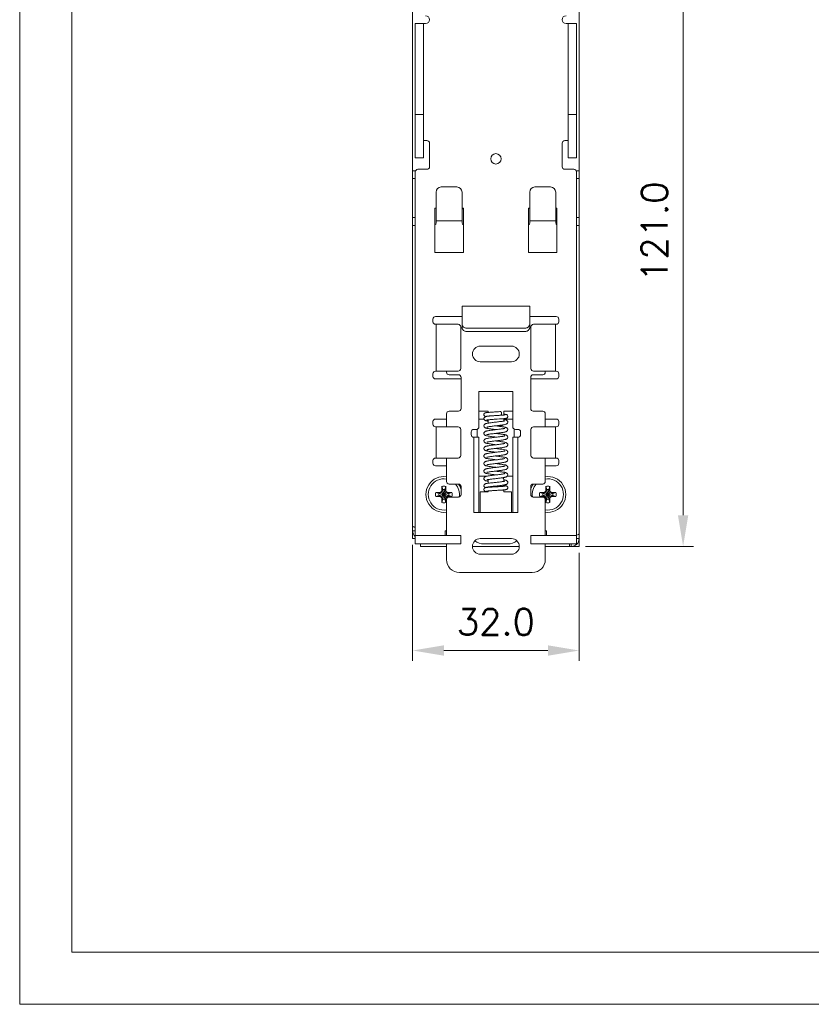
# Model space of a CAD drawing. Header units: millimetres. Extents: x 0 to 420, y 0 to 297.
# Tile 1 of 18: x 0 to 152, y 0 to 189. Entities that reach past the tile are written whole.
import ezdxf

# ---------------------------------------------------------------- set-up
doc = ezdxf.new("R2010")
doc.units = ezdxf.units.MM
doc.layers.get('0').update_dxf_attribs({"linetype": 'CONTINUOUS', "lineweight": 13})
doc.layers.get('Defpoints').update_dxf_attribs({"linetype": 'CONTINUOUS', "lineweight": 13})
doc.layers.add('Dimension', color=2, linetype='CONTINUOUS', lineweight=9)
doc.styles.get("Standard").update_dxf_attribs({"font": 'romans.shx'})
doc.dimstyles.new('yutana', dxfattribs={"dimtxt": 3.5, "dimasz": 3, "dimexe": 1, "dimexo": 0.6, "dimgap": 1.5, "dimtad": 1, "dimdec": 1, "dimzin": 0, "dimdsep": 46, "dimtxsty": 'Standard', "dimcen": 0, "dimadec": 0, "dimazin": 0, "dimtp": 0.01, "dimtm": 0.01, "dimtfac": 1, "dimtdec": 1, "dimtmove": 0, "dimatfit": 3, "dimfxl": 1, "dimtolj": 1, "dimtzin": 0, "dimlwd": 0, "dimlwe": 0, "dimarcsym": 0})

# ---------------------------------------------------------------- blocks, each defined once
blk = doc.blocks.new('*D4')
at = {"layer": 'Defpoints', "color": 0, "ltscale": 5}
for p in [(75.56, 89.5), (107.56, 88), (107.56, 68)]:
    blk.add_point(p, dxfattribs=at)
at = {"layer": 'Dimension', "color": 0, "lineweight": 0, "ltscale": 5}
for p, q in [((75.56, 88.3), (75.56, 66)), ((107.56, 86.8), (107.56, 66)), ((81.56, 68), (101.56, 68))]:
    blk.add_line(p, q, dxfattribs=at)
at = {"layer": 'Dimension', "color": 0, "ltscale": 5}
for points in [[(81.56, 69), (81.56, 67), (75.56, 68)], [(101.56, 69), (101.56, 67), (107.56, 68)]]:
    blk.add_solid(points, dxfattribs=at)
at = {"layer": 'Dimension', "color": 0, "ltscale": 5, "insert": (91.56, 73.5), "char_height": 5, "attachment_point": 5}
blk.add_mtext('\\A1;32.0', dxfattribs=at)
blk = doc.blocks.new('*D5')
at = {"layer": 'Defpoints', "color": 0, "ltscale": 5}
for p in [(107.56, 209), (127.56, 209), (107.56, 88)]:
    blk.add_point(p, dxfattribs=at)
at = {"layer": 'Dimension', "color": 0, "lineweight": 0, "ltscale": 5}
for p, q in [((108.76, 209), (129.56, 209)), ((127.56, 94), (127.56, 203)), ((108.76, 88), (129.56, 88))]:
    blk.add_line(p, q, dxfattribs=at)
at = {"layer": 'Dimension', "color": 0, "ltscale": 5}
for points in [[(126.56, 203), (128.56, 203), (127.56, 209)], [(126.56, 94), (128.56, 94), (127.56, 88)]]:
    blk.add_solid(points, dxfattribs=at)
at = {"layer": 'Dimension', "color": 0, "ltscale": 5, "insert": (122.06, 148.5), "char_height": 5, "attachment_point": 5, "rotation": 90}
blk.add_mtext('\\A1;121.0', dxfattribs=at)

msp = doc.modelspace()

# ---------------------------------------------------------------- linework, layer by layer
at = {"color": 0, "linetype": 'Continuous', "lineweight": 0}
for p, q in [((75.56, 89.5), (75.56, 207.5)), ((107.56, 89.5), (107.56, 207.5)), ((76.06, 162.7), (76.06, 188.5)), ((77.66, 188.5), (76.06, 188.5)), ((77.66, 162.7), (77.66, 188.5)), ((77.66, 188.5), (78.06, 188.5)), ((105.46, 188.5), (105.06, 188.5)), ((105.46, 162.7), (105.46, 188.5)), ((105.46, 188.5), (107.06, 188.5)), ((107.06, 188.5), (107.06, 162.7)), ((75.51, 116.7), (75.51, 180.2)), ((76.06, 171), (77.66, 171)), ((107.06, 171), (105.46, 171)), ((77.66, 166), (78.31, 166)), ((78.81, 165.5), (78.81, 161)), ((104.31, 161), (104.31, 165.5)), ((105.46, 166), (104.81, 166)), ((77.66, 162.7), (76.06, 162.7)), ((105.46, 162.7), (107.06, 162.7)), ((75.56, 160.22), (76.11, 160.22)), ((76.06, 160), (76.06, 90.1)), ((76.56, 160.5), (78.31, 160.5)), ((106.56, 160.5), (104.81, 160.5)), ((107.56, 160.22), (107, 160.22)), ((107.06, 90.1), (107.06, 160)), ((76.06, 158.72), (75.56, 158.72)), ((81.06, 157.1), (84.06, 157.1)), ((99.06, 157.1), (102.06, 157.1)), ((107.56, 158.72), (107.06, 158.72)), ((80.06, 150.22), (80.06, 156.1)), ((85.06, 150.22), (85.06, 156.1)), ((98.06, 150.22), (98.06, 156.1)), ((103.06, 150.22), (103.06, 156.1)), ((79.81, 144.5), (79.81, 153)), ((79.81, 153), (80.06, 153)), ((85.06, 153), (85.31, 153)), ((85.06, 152.9), (85.31, 152.9)), ((85.31, 153), (85.31, 144.5)), ((97.81, 144.5), (97.81, 153)), ((97.81, 153), (98.06, 153)), ((103.06, 153), (103.31, 153)), ((103.31, 153), (103.31, 144.5)), ((76.06, 151.22), (75.56, 151.22)), ((75.56, 149.72), (76.06, 149.72)), ((80.06, 150.57), (85.06, 150.57)), ((98.06, 150.57), (103.06, 150.57)), ((103.06, 150.25), (103.31, 150.25)), ((107.56, 151.22), (107.06, 151.22)), ((107.56, 149.72), (107.06, 149.72)), ((85.31, 144.5), (79.81, 144.5)), ((103.31, 144.5), (97.81, 144.5)), ((98.06, 134.2), (85.06, 134.2)), ((85.06, 130.7), (85.06, 134.2)), ((98.06, 130.7), (98.06, 134.2)), ((79.46, 131.2), (79.46, 131.7)), ((79.96, 132.2), (85.06, 132.2)), ((84.3, 130.7), (79.96, 130.7)), ((80.11, 130.7), (80.11, 121.7)), ((85.06, 130.06), (85.06, 130.7)), ((98.06, 132.2), (103.16, 132.2)), ((98.06, 130), (98.06, 130.7)), ((103.16, 130.7), (98.81, 130.7)), ((103, 121.7), (103, 130.7)), ((103.66, 131.7), (103.66, 131.2)), ((84.8, 130.2), (84.8, 122.2)), ((84.8, 130), (85.06, 130)), ((85.06, 130.04), (85.06, 130)), ((97.06, 129.94), (86.06, 129.94)), ((97.06, 129.29), (86.06, 129.29)), ((98.31, 130), (98.06, 130)), ((98.31, 122.2), (98.31, 130.2)), ((94.56, 126.5), (88.56, 126.5)), ((88.56, 123.5), (94.56, 123.5)), ((79.46, 120.7), (79.46, 121.2)), ((84.3, 121.7), (79.96, 121.7)), ((82.06, 121.5), (82.06, 121.7)), ((103.16, 121.7), (98.81, 121.7)), ((101.06, 121.7), (101.06, 121.5)), ((103.66, 121.2), (103.66, 120.7)), ((84.86, 120.2), (79.96, 120.2)), ((82.56, 121), (84.36, 121)), ((84.86, 120.5), (84.86, 114.5)), ((98.26, 114.5), (98.26, 120.5)), ((103.16, 120.2), (98.26, 120.2)), ((100.56, 121), (98.76, 121)), ((88.31, 117.77), (94.81, 117.77)), ((88.31, 117.77), (88.31, 111)), ((94.81, 117.77), (94.81, 111)), ((82.56, 114), (84.36, 114)), ((90.06, 114), (88.31, 114)), ((90.06, 114), (90.06, 113.77)), ((94.81, 114), (93.06, 114)), ((93.06, 113.26), (93.06, 114)), ((100.56, 114), (98.76, 114)), ((79.46, 111.5), (79.46, 112)), ((79.96, 112.5), (82.06, 112.5)), ((82.06, 111), (82.06, 113.5)), ((89.26, 112.5), (88.31, 112.5)), ((90.18, 111.72), (90.04, 111.7)), ((90.06, 113.06), (90.06, 113.04)), ((90.06, 112.34), (90.06, 111.7)), ((92.18, 113.2), (92.34, 113.21)), ((92.27, 112.51), (92.48, 112.52)), ((92.34, 113.21), (92.48, 113.22)), ((93.06, 112.11), (93.06, 112.56)), ((94.81, 112.5), (93.06, 112.5)), ((101.06, 113.5), (101.06, 111)), ((101.06, 112.5), (103.16, 112.5)), ((103.66, 112), (103.66, 111.5)), ((84.3, 111), (79.96, 111)), ((80.11, 111), (80.11, 105)), ((84.8, 110.5), (84.8, 105.5)), ((86.81, 109.5), (86.81, 110)), ((87.31, 110.5), (87.81, 110.5)), ((87.96, 109), (87.96, 110.52)), ((91.46, 110.48), (91.66, 110.46)), ((91.57, 111.2), (92.56, 111.2)), ((95.06, 109), (95.06, 110.57)), ((95.31, 110.5), (95.81, 110.5)), ((96.31, 110), (96.31, 109.5)), ((98.31, 105.5), (98.31, 110.5)), ((103.16, 111), (98.81, 111)), ((103, 105), (103, 111)), ((87.31, 109), (88.31, 109)), ((87.31, 94.5), (87.31, 109)), ((88.31, 109), (88.31, 94.5)), ((91.69, 108.26), (91.45, 108.29)), ((95.81, 109), (94.81, 109)), ((94.81, 109), (94.81, 94.5)), ((95.81, 109), (95.81, 94.5)), ((89.8, 107.82), (89.8, 107.82)), ((91.35, 107.6), (91.66, 107.56)), ((93.58, 106.49), (93.58, 106.49)), ((79.46, 104), (79.46, 104.5)), ((84.3, 105), (79.96, 105)), ((82.06, 100.5), (82.06, 105)), ((103.16, 105), (98.81, 105)), ((101.06, 105), (101.06, 100.5)), ((103.66, 104.5), (103.66, 104)), ((82.06, 103.5), (79.96, 103.5)), ((103.16, 103.5), (101.06, 103.5)), ((89.81, 101.5), (88.31, 101.5)), ((89.94, 100.82), (90.02, 100.84)), ((90.06, 100.8), (90.06, 100.15)), ((92.56, 101.17), (92.72, 101.19)), ((93.06, 100.51), (93.06, 100.8)), ((93.09, 100.51), (93.09, 100.51)), ((94.81, 101.5), (93.75, 101.5)), ((81.11, 98.44), (80.66, 98.19)), ((80.74, 98.37), (81.09, 98.57)), ((81.09, 98.57), (81.19, 98.82)), ((81.09, 98.57), (81.11, 98.44)), ((81.37, 98.89), (81.11, 98.44)), ((82, 97.56), (81.11, 98.44)), ((82, 98.44), (81.11, 97.56)), ((81.19, 99.56), (81.37, 98.93)), ((81.19, 98.82), (81.19, 99.56)), ((81.19, 98.82), (81.37, 98.89)), ((81.74, 97.07), (81.37, 98.93)), ((81.37, 98.93), (81.37, 98.89)), ((81.74, 98.93), (81.37, 97.07)), ((81.74, 97.11), (81.37, 98.89)), ((81.74, 98.89), (81.37, 97.11)), ((81.93, 99.56), (81.74, 98.93)), ((81.74, 98.89), (81.74, 98.93)), ((81.93, 98.82), (81.74, 98.89)), ((82, 98.44), (81.74, 98.89)), ((81.93, 99.56), (81.93, 98.82)), ((81.93, 98.82), (82.02, 98.57)), ((82.02, 98.57), (82, 98.44)), ((82.45, 98.19), (82, 98.44)), ((82.02, 98.57), (82.37, 98.37)), ((82.56, 100), (84.36, 100)), ((84.86, 99.5), (84.86, 98)), ((88.56, 98.5), (90.06, 98.5)), ((88.56, 98.5), (88.56, 94.5)), ((90.06, 99.44), (90.06, 99.37)), ((90.06, 98.67), (90.06, 98.5)), ((93.06, 99.57), (93.06, 99.8)), ((93.06, 98.5), (93.06, 98.87)), ((93.06, 98.5), (94.56, 98.5)), ((93.18, 99.82), (93.18, 99.82)), ((94.56, 98.5), (94.56, 94.5)), ((98.26, 98), (98.26, 99.5)), ((100.56, 100), (98.76, 100)), ((101.11, 98.44), (100.66, 98.19)), ((100.74, 98.37), (101.09, 98.57)), ((101.09, 98.57), (101.19, 98.82)), ((101.09, 98.57), (101.11, 98.44)), ((101.37, 98.89), (101.11, 98.44)), ((102, 97.56), (101.11, 98.44)), ((102, 98.44), (101.11, 97.56)), ((101.19, 99.56), (101.37, 98.93)), ((101.19, 98.82), (101.19, 99.56)), ((101.19, 98.82), (101.37, 98.89)), ((101.74, 97.07), (101.37, 98.93)), ((101.37, 98.93), (101.37, 98.89)), ((101.74, 98.93), (101.37, 97.07)), ((101.74, 97.11), (101.37, 98.89)), ((101.74, 98.89), (101.37, 97.11)), ((101.93, 99.56), (101.74, 98.93)), ((101.74, 98.89), (101.74, 98.93)), ((101.93, 98.82), (101.74, 98.89)), ((102, 98.44), (101.74, 98.89)), ((101.93, 99.56), (101.93, 98.82)), ((101.93, 98.82), (102.02, 98.57)), ((102.02, 98.57), (102, 98.44)), ((102.45, 98.19), (102, 98.44)), ((102.02, 98.57), (102.37, 98.37)), ((80, 98.37), (80.74, 98.37)), ((80, 98.37), (80.62, 98.19)), ((80, 97.63), (80.62, 97.82)), ((80.74, 97.63), (80, 97.63)), ((80.66, 98.19), (80.62, 98.19)), ((82.49, 97.82), (80.62, 98.19)), ((82.49, 98.19), (80.62, 97.82)), ((80.62, 97.82), (80.66, 97.82)), ((80.74, 98.37), (80.66, 98.19)), ((82.45, 97.82), (80.66, 98.19)), ((82.45, 98.19), (80.66, 97.82)), ((80.66, 97.82), (81.11, 97.56)), ((80.74, 97.63), (80.66, 97.82)), ((81.09, 97.43), (80.74, 97.63)), ((81.09, 97.43), (81.11, 97.56)), ((81.19, 97.18), (81.09, 97.43)), ((81.11, 97.56), (81.37, 97.11)), ((81.19, 97.18), (81.37, 97.11)), ((81.19, 96.44), (81.19, 97.18)), ((81.19, 96.44), (81.37, 97.07)), ((81.37, 97.11), (81.37, 97.07)), ((81.74, 97.11), (82, 97.56)), ((81.93, 97.18), (81.74, 97.11)), ((81.74, 97.07), (81.74, 97.11)), ((81.93, 96.44), (81.74, 97.07)), ((82.02, 97.43), (81.93, 97.18)), ((81.93, 97.18), (81.93, 96.44)), ((82, 97.56), (82.45, 97.82)), ((82.02, 97.43), (82, 97.56)), ((82.37, 97.63), (82.02, 97.43)), ((82.06, 90.1), (82.06, 97)), ((82.37, 98.37), (83.11, 98.37)), ((82.37, 98.37), (82.45, 98.19)), ((82.37, 97.63), (82.45, 97.82)), ((83.11, 97.63), (82.37, 97.63)), ((82.49, 98.19), (82.45, 98.19)), ((82.45, 97.82), (82.49, 97.82)), ((83.11, 98.37), (82.49, 98.19)), ((83.11, 97.63), (82.49, 97.82)), ((82.56, 97.5), (84.36, 97.5)), ((100.56, 97.5), (98.76, 97.5)), ((100, 98.37), (100.74, 98.37)), ((100, 98.37), (100.62, 98.19)), ((100, 97.63), (100.62, 97.82)), ((100.74, 97.63), (100, 97.63)), ((102.49, 98.19), (100.62, 97.82)), ((100.66, 98.19), (100.62, 98.19)), ((102.49, 97.82), (100.62, 98.19)), ((100.62, 97.82), (100.66, 97.82)), ((100.74, 98.37), (100.66, 98.19)), ((102.45, 98.19), (100.66, 97.82)), ((102.45, 97.82), (100.66, 98.19)), ((100.66, 97.82), (101.11, 97.56)), ((100.74, 97.63), (100.66, 97.82)), ((101.09, 97.43), (100.74, 97.63)), ((101.06, 97), (101.06, 90.1)), ((101.09, 97.43), (101.11, 97.56)), ((101.19, 97.18), (101.09, 97.43)), ((101.11, 97.56), (101.37, 97.11)), ((101.19, 97.18), (101.37, 97.11)), ((101.19, 96.44), (101.19, 97.18)), ((101.19, 96.44), (101.37, 97.07)), ((101.37, 97.11), (101.37, 97.07)), ((101.74, 97.11), (102, 97.56)), ((101.93, 97.18), (101.74, 97.11)), ((101.74, 97.07), (101.74, 97.11)), ((101.93, 96.44), (101.74, 97.07)), ((102.02, 97.43), (101.93, 97.18)), ((101.93, 97.18), (101.93, 96.44)), ((102, 97.56), (102.45, 97.82)), ((102.02, 97.43), (102, 97.56)), ((102.37, 97.63), (102.02, 97.43)), ((102.37, 98.37), (103.11, 98.37)), ((102.37, 98.37), (102.45, 98.19)), ((102.37, 97.63), (102.45, 97.82)), ((103.11, 97.63), (102.37, 97.63)), ((102.49, 98.19), (102.45, 98.19)), ((102.45, 97.82), (102.49, 97.82)), ((103.11, 98.37), (102.49, 98.19)), ((103.11, 97.63), (102.49, 97.82)), ((88.56, 94.5), (87.31, 94.5)), ((94.56, 94.5), (88.56, 94.5)), ((95.81, 94.5), (94.56, 94.5)), ((75.56, 91), (76.06, 91)), ((81.81, 91), (82.06, 91)), ((81.81, 90.1), (81.81, 91)), ((101.06, 91), (101.31, 91)), ((101.31, 90.1), (101.31, 91)), ((75.56, 89.5), (76.06, 89.5)), ((76.06, 90.1), (84.81, 90.1)), ((76.06, 90.1), (76.06, 88.5)), ((84.81, 90.1), (84.81, 88.5)), ((88.56, 89.5), (94.56, 89.5)), ((98.31, 90.1), (107.06, 90.1)), ((98.31, 90.1), (98.31, 88.5)), ((107.06, 90.1), (107.06, 88.5)), ((107.06, 89.5), (107.56, 89.5)), ((107.56, 89.5), (107.56, 88)), ((84.81, 88.5), (76.06, 88.5)), ((77.06, 88), (77.06, 88.5)), ((82.06, 88), (77.06, 88)), ((82.06, 85.5), (82.06, 88.5)), ((96.04, 88), (87.07, 88)), ((89.26, 88.5), (93.85, 88.5)), ((107.06, 88.5), (98.31, 88.5)), ((101.06, 88.5), (101.06, 85.5)), ((106.06, 88), (101.06, 88)), ((105.74, 88.5), (105.74, 88)), ((106.06, 88.5), (106.06, 88)), ((106.06, 88), (107.56, 88)), ((107.12, 88.44), (107.06, 88.5)), ((94.56, 86.5), (88.56, 86.5)), ((98.56, 83), (84.56, 83))]:
    msp.add_line(p, q, dxfattribs=at)
at = {"ltscale": 5}
for points in [[(0, 0), (420, 0), (420, 297), (0, 297)], [(10, 10), (410, 10), (410, 287), (10, 287)]]:
    msp.add_lwpolyline(points, close=True, dxfattribs=at)
at = {"color": 0, "linetype": 'Continuous', "lineweight": 0}
for points in [[(92.47, 113.92), (92.29, 113.91), (92.08, 113.89), (91.88, 113.88), (91.68, 113.87), (91.49, 113.86), (91.31, 113.85), (91.13, 113.84), (90.96, 113.83), (90.8, 113.82), (90.65, 113.81), (90.51, 113.8), (90.37, 113.79), (90.25, 113.78), (90.14, 113.77), (90.04, 113.76), (89.94, 113.76), (89.86, 113.75), (89.79, 113.74), (89.72, 113.73), (89.67, 113.72), (89.61, 113.71), (89.57, 113.7), (89.52, 113.69), (89.47, 113.67), (89.4, 113.63), (89.34, 113.57), (89.29, 113.5), (89.26, 113.41), (89.26, 113.34)], [(89.26, 113.34), (89.26, 113.26), (89.3, 113.17), (89.35, 113.1), (89.41, 113.04), (89.47, 113.01), (89.53, 112.99), (89.58, 112.97), (89.61, 112.97)], [(89.75, 113), (89.67, 112.98), (89.6, 112.96), (89.54, 112.94), (89.48, 112.92), (89.41, 112.88), (89.35, 112.82), (89.29, 112.74), (89.26, 112.65), (89.26, 112.58)], [(89.26, 112.58), (89.26, 112.51), (89.29, 112.42), (89.35, 112.34), (89.41, 112.28), (89.47, 112.24), (89.53, 112.21), (89.59, 112.19), (89.65, 112.17), (89.71, 112.16), (89.79, 112.14), (89.87, 112.13), (89.97, 112.11), (90.06, 112.1)], [(90.04, 111.7), (89.92, 111.68), (89.82, 111.65), (89.73, 111.63), (89.64, 111.61), (89.57, 111.58), (89.5, 111.55)], [(89.74, 113.03), (89.74, 113.02), (89.74, 113.03), (89.76, 113.03), (89.78, 113.03), (89.81, 113.04), (89.85, 113.04), (89.9, 113.05), (89.96, 113.06), (90.02, 113.06), (90.09, 113.07), (90.17, 113.07), (90.25, 113.08), (90.34, 113.09), (90.44, 113.1), (90.54, 113.1), (90.65, 113.11), (90.76, 113.12), (90.88, 113.12), (91.01, 113.13), (91.14, 113.14), (91.28, 113.15), (91.42, 113.16), (91.71, 113.17)], [(92.47, 113.22), (92.2, 113.2), (91.92, 113.18), (91.65, 113.17), (91.4, 113.15), (91.16, 113.13), (90.93, 113.12), (90.73, 113.1), (90.54, 113.09), (90.36, 113.07), (90.21, 113.06), (90.07, 113.04), (89.95, 113.03), (89.84, 113.01), (89.75, 113)], [(89.78, 112.29), (89.78, 112.29), (89.78, 112.29), (89.8, 112.29), (89.83, 112.3), (89.88, 112.31), (89.94, 112.32), (90.02, 112.33), (90.11, 112.34), (90.21, 112.35), (90.32, 112.37), (90.44, 112.38), (90.58, 112.39), (90.73, 112.4), (90.88, 112.41), (91.05, 112.43), (91.23, 112.44), (91.42, 112.45), (91.62, 112.46), (91.83, 112.48), (92.27, 112.51)], [(89.82, 110.93), (89.82, 110.93), (89.84, 110.94), (89.88, 110.95), (89.93, 110.96), (89.99, 110.98), (90.08, 111), (90.17, 111.01), (90.28, 111.03), (90.41, 111.05), (90.55, 111.07), (90.7, 111.09), (90.87, 111.12), (91.05, 111.14), (91.24, 111.16), (91.44, 111.19), (91.65, 111.21), (91.87, 111.24), (92.08, 111.26), (92.29, 111.29), (92.49, 111.31), (92.68, 111.34), (92.85, 111.36), (93, 111.39), (93.14, 111.41), (93.26, 111.44), (93.37, 111.46), (93.46, 111.49), (93.54, 111.52), (93.61, 111.55), (93.68, 111.59), (93.75, 111.65), (93.81, 111.73), (93.85, 111.83), (93.85, 111.91)], [(93.29, 112.16), (93.29, 112.16), (93.29, 112.16), (93.27, 112.16), (93.23, 112.14), (93.17, 112.13), (93.09, 112.11), (92.99, 112.09), (92.88, 112.07), (92.75, 112.05), (92.61, 112.03), (92.44, 112.01), (92.27, 111.99), (92.08, 111.96), (91.88, 111.94), (91.67, 111.91), (91.46, 111.89), (91.25, 111.86), (91.05, 111.84), (90.85, 111.81), (90.66, 111.79), (90.49, 111.77), (90.33, 111.74), (90.18, 111.72)], [(91.71, 113.17), (91.86, 113.18), (92.02, 113.19), (92.18, 113.2)], [(93.37, 113.3), (93.37, 113.3), (93.36, 113.3), (93.34, 113.3), (93.31, 113.29), (93.28, 113.29), (93.24, 113.28), (93.19, 113.28), (93.14, 113.27), (93.07, 113.26), (93.01, 113.26), (92.93, 113.25), (92.85, 113.24), (92.76, 113.24), (92.66, 113.23), (92.56, 113.22), (92.48, 113.22)], [(92.48, 112.52), (92.59, 112.53), (92.72, 112.53), (92.84, 112.54), (92.96, 112.55), (93.06, 112.56), (93.16, 112.57), (93.25, 112.58), (93.33, 112.59), (93.39, 112.6), (93.45, 112.61), (93.5, 112.62), (93.55, 112.63), (93.6, 112.64), (93.65, 112.67), (93.71, 112.7), (93.77, 112.76), (93.82, 112.83), (93.85, 112.92), (93.85, 112.99)], [(93.85, 112.99), (93.85, 113.06), (93.82, 113.15), (93.77, 113.22), (93.7, 113.28), (93.64, 113.32), (93.59, 113.34), (93.54, 113.35), (93.49, 113.36), (93.44, 113.37), (93.39, 113.38), (93.32, 113.39), (93.25, 113.4), (93.17, 113.41), (93.08, 113.41), (93.06, 113.42)], [(93.85, 111.91), (93.85, 111.99), (93.81, 112.09), (93.75, 112.17), (93.69, 112.23), (93.62, 112.27), (93.55, 112.3), (93.47, 112.33), (93.39, 112.35), (93.29, 112.38), (93.18, 112.4), (93.06, 112.42)], [(89.5, 111.55), (89.43, 111.51), (89.36, 111.45), (89.3, 111.37), (89.26, 111.26), (89.26, 111.19)], [(89.26, 111.19), (89.26, 111.1), (89.3, 111.01), (89.36, 110.93), (89.42, 110.87), (89.49, 110.83), (89.56, 110.79), (89.64, 110.77), (89.72, 110.74), (89.81, 110.72), (89.91, 110.7), (90.02, 110.68), (90.15, 110.66), (90.28, 110.64), (90.43, 110.61), (90.59, 110.59), (90.76, 110.57), (90.93, 110.55), (91.11, 110.53), (91.29, 110.51), (91.46, 110.48)], [(92.13, 110.52), (91.89, 110.49), (91.64, 110.46), (91.4, 110.43), (91.17, 110.4), (90.96, 110.38), (90.75, 110.35), (90.56, 110.33), (90.39, 110.3), (90.23, 110.28), (90.08, 110.25), (89.95, 110.23), (89.84, 110.21), (89.74, 110.18), (89.65, 110.16), (89.57, 110.13), (89.5, 110.1), (89.43, 110.06), (89.36, 110), (89.3, 109.92), (89.26, 109.81), (89.26, 109.74)], [(89.82, 109.48), (89.82, 109.48), (89.84, 109.49), (89.88, 109.5), (89.94, 109.52), (90.02, 109.54), (90.11, 109.55), (90.22, 109.57), (90.35, 109.59), (90.5, 109.62), (90.66, 109.64), (90.83, 109.66), (91.02, 109.68), (91.23, 109.71), (91.44, 109.74), (91.67, 109.76), (91.91, 109.79), (92.13, 109.82)], [(93.85, 110.46), (93.85, 110.54), (93.81, 110.64), (93.75, 110.73), (93.67, 110.79), (93.6, 110.83), (93.52, 110.87), (93.43, 110.89), (93.33, 110.92), (93.21, 110.94), (93.08, 110.97), (92.94, 110.99), (92.78, 111.02), (92.61, 111.04), (92.44, 111.07), (92.26, 111.09), (92.07, 111.11), (91.89, 111.13), (91.7, 111.16), (91.52, 111.18), (91.45, 111.19)], [(93.29, 110.72), (93.29, 110.72), (93.28, 110.71), (93.24, 110.7), (93.2, 110.69), (93.13, 110.67), (93.05, 110.65), (92.96, 110.64), (92.85, 110.62), (92.73, 110.6), (92.59, 110.58), (92.44, 110.56), (92.28, 110.54), (92.13, 110.52)], [(92.13, 109.82), (92.3, 109.84), (92.49, 109.86), (92.66, 109.89), (92.82, 109.91), (92.96, 109.93), (93.09, 109.95), (93.21, 109.98), (93.31, 110), (93.4, 110.02), (93.48, 110.05), (93.55, 110.07), (93.62, 110.1), (93.69, 110.15), (93.75, 110.2), (93.81, 110.29), (93.85, 110.39), (93.85, 110.46)], [(89.26, 109.74), (89.26, 109.66), (89.3, 109.56), (89.36, 109.48), (89.43, 109.42), (89.5, 109.37), (89.57, 109.34), (89.64, 109.32), (89.73, 109.29), (89.82, 109.27), (89.93, 109.25), (90.05, 109.22), (90.19, 109.2), (90.34, 109.18), (90.52, 109.15), (90.72, 109.13), (90.92, 109.1), (91.14, 109.07), (91.35, 109.05), (91.56, 109.02), (91.66, 109.01)], [(93.29, 109.26), (93.29, 109.27), (93.29, 109.26), (93.26, 109.26), (93.22, 109.24), (93.17, 109.23), (93.1, 109.21), (93.02, 109.2), (92.92, 109.18), (92.82, 109.16), (92.7, 109.15), (92.58, 109.13), (92.45, 109.11), (92.3, 109.09), (92.15, 109.07), (91.98, 109.05), (91.81, 109.03), (91.62, 109.01), (91.43, 108.98), (91.22, 108.96), (91, 108.93), (90.79, 108.91), (90.59, 108.88), (90.4, 108.85), (90.23, 108.83), (90.09, 108.8), (89.96, 108.78), (89.84, 108.76), (89.74, 108.73), (89.65, 108.71), (89.57, 108.68), (89.5, 108.65), (89.43, 108.61), (89.36, 108.55), (89.3, 108.46), (89.26, 108.36), (89.26, 108.29)], [(89.26, 108.29), (89.26, 108.21), (89.3, 108.11), (89.36, 108.03), (89.42, 107.97), (89.49, 107.93), (89.56, 107.9), (89.63, 107.87), (89.72, 107.84), (89.8, 107.82)], [(89.82, 108.03), (89.82, 108.03), (89.84, 108.04), (89.88, 108.05), (89.93, 108.07), (90.01, 108.08), (90.09, 108.1), (90.19, 108.12), (90.3, 108.14), (90.42, 108.15), (90.55, 108.17), (90.69, 108.19), (90.84, 108.21), (91.01, 108.23), (91.18, 108.25), (91.36, 108.28), (91.55, 108.3), (91.75, 108.32), (91.95, 108.35), (92.15, 108.37), (92.34, 108.39), (92.52, 108.42), (92.69, 108.44), (92.84, 108.46), (92.98, 108.49), (93.11, 108.51), (93.22, 108.53), (93.32, 108.55), (93.4, 108.57), (93.48, 108.6), (93.55, 108.62), (93.62, 108.65), (93.69, 108.69), (93.75, 108.75), (93.81, 108.83), (93.85, 108.93), (93.85, 109.01)], [(93.85, 109.01), (93.85, 109.09), (93.81, 109.19), (93.75, 109.27), (93.69, 109.33), (93.62, 109.37), (93.55, 109.4), (93.48, 109.43), (93.4, 109.45), (93.31, 109.47), (93.21, 109.5), (93.09, 109.52), (92.97, 109.54), (92.82, 109.56), (92.67, 109.58), (92.5, 109.61), (92.32, 109.63), (92.12, 109.66), (91.91, 109.68), (91.7, 109.71), (91.48, 109.73), (91.45, 109.74)], [(93.85, 107.56), (93.85, 107.64), (93.81, 107.74), (93.75, 107.82), (93.69, 107.88), (93.62, 107.92), (93.55, 107.95), (93.48, 107.98), (93.4, 108), (93.31, 108.02), (93.21, 108.04), (93.1, 108.07), (92.97, 108.09), (92.83, 108.11), (92.67, 108.13), (92.5, 108.16), (92.32, 108.18), (92.12, 108.21), (91.91, 108.23), (91.69, 108.26)], [(93.29, 107.81), (93.29, 107.81), (93.29, 107.81), (93.27, 107.81), (93.23, 107.79), (93.17, 107.78), (93.1, 107.77), (93.02, 107.75), (92.93, 107.73), (92.83, 107.71), (92.71, 107.7), (92.58, 107.68), (92.44, 107.66), (92.3, 107.64), (92.14, 107.62), (91.97, 107.6), (91.79, 107.58), (91.6, 107.55), (91.41, 107.53), (91.21, 107.51), (91.02, 107.48), (90.83, 107.46), (90.66, 107.44), (90.49, 107.42), (90.34, 107.4), (90.21, 107.37), (90.08, 107.35), (89.97, 107.33), (89.87, 107.31), (89.78, 107.29), (89.7, 107.27), (89.62, 107.25), (89.56, 107.23), (89.49, 107.19), (89.42, 107.15), (89.36, 107.09), (89.3, 107.01), (89.26, 106.91), (89.26, 106.84)], [(89.26, 106.84), (89.26, 106.76), (89.3, 106.66), (89.36, 106.58), (89.43, 106.52), (89.5, 106.47), (89.57, 106.44), (89.64, 106.42), (89.72, 106.39), (89.82, 106.37), (89.92, 106.35), (90.04, 106.33), (90.16, 106.3), (90.3, 106.28), (90.45, 106.26), (90.61, 106.24), (90.78, 106.22), (90.97, 106.19), (91.17, 106.17), (91.38, 106.14), (91.6, 106.12), (91.66, 106.11)], [(93.29, 106.36), (93.29, 106.36), (93.29, 106.36), (93.27, 106.36), (93.22, 106.34), (93.16, 106.33), (93.08, 106.31), (92.98, 106.29), (92.86, 106.27), (92.73, 106.25), (92.58, 106.23), (92.42, 106.2), (92.23, 106.18), (92.03, 106.16), (91.81, 106.13), (91.59, 106.1), (91.36, 106.08), (91.14, 106.05), (90.92, 106.02), (90.71, 106), (90.53, 105.97), (90.36, 105.95), (90.2, 105.92), (90.06, 105.9), (89.94, 105.88), (89.83, 105.85), (89.73, 105.83), (89.64, 105.81), (89.57, 105.78), (89.5, 105.75), (89.43, 105.71), (89.36, 105.65), (89.3, 105.57), (89.26, 105.47), (89.26, 105.39)], [(89.8, 107.82), (89.94, 107.8), (90.11, 107.76), (90.3, 107.73), (90.5, 107.71), (90.71, 107.68), (90.92, 107.65), (91.14, 107.62), (91.35, 107.6)], [(89.82, 106.58), (89.82, 106.58), (89.84, 106.59), (89.88, 106.6), (89.94, 106.62), (90.02, 106.64), (90.12, 106.65), (90.23, 106.67), (90.36, 106.7), (90.51, 106.72), (90.67, 106.74), (90.85, 106.76), (91.05, 106.79), (91.26, 106.81), (91.48, 106.84), (91.71, 106.87), (91.93, 106.89), (92.14, 106.92), (92.34, 106.94), (92.52, 106.97), (92.69, 106.99), (92.84, 107.01), (92.98, 107.03), (93.1, 107.06), (93.21, 107.08), (93.31, 107.1), (93.4, 107.12), (93.48, 107.15), (93.55, 107.17), (93.62, 107.2), (93.69, 107.24), (93.75, 107.3), (93.81, 107.38), (93.85, 107.48), (93.85, 107.56)], [(89.82, 105.13), (89.82, 105.13), (89.82, 105.13), (89.84, 105.14), (89.89, 105.15), (89.95, 105.17), (90.03, 105.19), (90.12, 105.21), (90.24, 105.23), (90.36, 105.25), (90.51, 105.27), (90.67, 105.29), (90.85, 105.31), (91.04, 105.34), (91.25, 105.36), (91.47, 105.39), (91.7, 105.42), (91.93, 105.44), (92.15, 105.47), (92.36, 105.5), (92.56, 105.52), (92.73, 105.55), (92.89, 105.57), (93.04, 105.59), (93.16, 105.62), (93.27, 105.64), (93.37, 105.66), (93.46, 105.69), (93.54, 105.72), (93.61, 105.75), (93.68, 105.79), (93.75, 105.85), (93.81, 105.93), (93.85, 106.03), (93.85, 106.11)], [(93.58, 106.49), (93.47, 106.53), (93.33, 106.57), (93.16, 106.6), (92.97, 106.64), (92.77, 106.67), (92.55, 106.7), (92.32, 106.73), (92.09, 106.76), (91.86, 106.79), (91.64, 106.81), (91.45, 106.84)], [(93.85, 106.11), (93.85, 106.18), (93.82, 106.28), (93.76, 106.36), (93.7, 106.42), (93.64, 106.46), (93.58, 106.49)], [(89.26, 105.39), (89.26, 105.31), (89.3, 105.21), (89.36, 105.13), (89.42, 105.07), (89.49, 105.03), (89.56, 104.99), (89.64, 104.97), (89.72, 104.94), (89.82, 104.92), (89.93, 104.9), (90.05, 104.87), (90.19, 104.85), (90.35, 104.83), (90.52, 104.8), (90.72, 104.78), (90.92, 104.75), (91.13, 104.72), (91.34, 104.7), (91.53, 104.68), (91.66, 104.66)], [(90.49, 104.52), (90.37, 104.5), (90.23, 104.48), (90.1, 104.46), (89.99, 104.44), (89.88, 104.42), (89.79, 104.4), (89.7, 104.37), (89.63, 104.35), (89.56, 104.33), (89.49, 104.29), (89.42, 104.25), (89.35, 104.19), (89.3, 104.11), (89.26, 104.01), (89.26, 103.94)], [(93.29, 104.92), (93.29, 104.92), (93.27, 104.91), (93.24, 104.9), (93.19, 104.88), (93.12, 104.87), (93.04, 104.85), (92.95, 104.84), (92.85, 104.82), (92.74, 104.8), (92.62, 104.78), (92.49, 104.76), (92.35, 104.75), (92.19, 104.73), (92.03, 104.71), (91.86, 104.68), (91.68, 104.66), (91.49, 104.64), (91.29, 104.62), (91.09, 104.59), (90.88, 104.57), (90.68, 104.54), (90.49, 104.52)], [(90.52, 103.82), (90.75, 103.85), (90.99, 103.88), (91.24, 103.91), (91.48, 103.94), (91.71, 103.97), (91.93, 103.99), (92.14, 104.02), (92.34, 104.04), (92.52, 104.07), (92.68, 104.09), (92.83, 104.11), (92.97, 104.13), (93.1, 104.16), (93.21, 104.18), (93.31, 104.2), (93.4, 104.22), (93.48, 104.25), (93.55, 104.27), (93.62, 104.3), (93.69, 104.34), (93.75, 104.4), (93.81, 104.48), (93.85, 104.59), (93.85, 104.66)], [(93.85, 104.66), (93.85, 104.74), (93.81, 104.84), (93.75, 104.92), (93.69, 104.98), (93.62, 105.02), (93.55, 105.05), (93.48, 105.08), (93.4, 105.1), (93.32, 105.12), (93.22, 105.14), (93.11, 105.17), (92.98, 105.19), (92.84, 105.21), (92.69, 105.23), (92.52, 105.25), (92.35, 105.28), (92.16, 105.3), (91.96, 105.33), (91.75, 105.35), (91.55, 105.37), (91.45, 105.39)], [(89.26, 103.94), (89.26, 103.86), (89.3, 103.76), (89.36, 103.68), (89.42, 103.62), (89.49, 103.58), (89.56, 103.54), (89.64, 103.52), (89.73, 103.49), (89.82, 103.47), (89.93, 103.45), (90.06, 103.42), (90.2, 103.4), (90.35, 103.38), (90.53, 103.35), (90.71, 103.33), (90.92, 103.3), (91.13, 103.27), (91.35, 103.25), (91.58, 103.22), (91.66, 103.21)], [(93.29, 103.47), (93.29, 103.47), (93.27, 103.46), (93.23, 103.45), (93.18, 103.43), (93.11, 103.42), (93.02, 103.4), (92.92, 103.38), (92.82, 103.36), (92.7, 103.34), (92.57, 103.33), (92.43, 103.31), (92.27, 103.29), (92.11, 103.27), (91.94, 103.24), (91.76, 103.22), (91.56, 103.2), (91.36, 103.18), (91.16, 103.15), (90.97, 103.13), (90.78, 103.1), (90.6, 103.08), (90.43, 103.06), (90.27, 103.03), (90.13, 103.01), (90.01, 102.99), (89.89, 102.97), (89.8, 102.95), (89.71, 102.93), (89.63, 102.9), (89.56, 102.88), (89.49, 102.85), (89.42, 102.8), (89.36, 102.75), (89.3, 102.67), (89.27, 102.57), (89.26, 102.49)], [(89.26, 102.49), (89.26, 102.41), (89.3, 102.31), (89.36, 102.23), (89.42, 102.17), (89.49, 102.13), (89.56, 102.1), (89.63, 102.07), (89.71, 102.05), (89.8, 102.02), (89.9, 102), (90.02, 101.98), (90.15, 101.96), (90.29, 101.93), (90.45, 101.91), (90.63, 101.89), (90.81, 101.86), (91.01, 101.84), (91.18, 101.82)], [(89.82, 103.68), (89.82, 103.68), (89.84, 103.69), (89.87, 103.7), (89.92, 103.71), (89.99, 103.73), (90.08, 103.75), (90.17, 103.76), (90.28, 103.78), (90.41, 103.8), (90.52, 103.82)], [(89.82, 102.23), (89.82, 102.23), (89.82, 102.23), (89.84, 102.24), (89.88, 102.25), (89.93, 102.26), (89.99, 102.28), (90.07, 102.3), (90.16, 102.31), (90.26, 102.33), (90.36, 102.35), (90.48, 102.36), (90.61, 102.38), (90.75, 102.4), (90.89, 102.42), (91.05, 102.44), (91.21, 102.46), (91.38, 102.48), (91.56, 102.5), (91.75, 102.52), (91.95, 102.55), (92.16, 102.57), (92.36, 102.6), (92.55, 102.62), (92.73, 102.65), (92.9, 102.67), (93.04, 102.7), (93.17, 102.72), (93.28, 102.74), (93.38, 102.77), (93.47, 102.79), (93.54, 102.82), (93.61, 102.85)], [(93.85, 103.21), (93.85, 103.29), (93.81, 103.39), (93.75, 103.47), (93.68, 103.53), (93.61, 103.57), (93.54, 103.6), (93.47, 103.63), (93.38, 103.66), (93.29, 103.68), (93.18, 103.7), (93.06, 103.72), (92.92, 103.75), (92.77, 103.77), (92.6, 103.79), (92.42, 103.82), (92.22, 103.84), (92.01, 103.87), (91.78, 103.9), (91.55, 103.92), (91.45, 103.94)], [(93.85, 101.76), (93.85, 101.84), (93.81, 101.94), (93.75, 102.02), (93.68, 102.08), (93.61, 102.12), (93.54, 102.15), (93.47, 102.18), (93.39, 102.2), (93.31, 102.22), (93.21, 102.25), (93.1, 102.27), (92.98, 102.29), (92.84, 102.31), (92.7, 102.33), (92.54, 102.35), (92.37, 102.37), (92.2, 102.4), (92.01, 102.42), (91.81, 102.44), (91.45, 102.49)], [(93.61, 102.85), (93.69, 102.89), (93.75, 102.95), (93.81, 103.04), (93.85, 103.14), (93.85, 103.21)], [(93.29, 102.02), (93.29, 102.02), (93.27, 102.01), (93.23, 102), (93.18, 101.98), (93.12, 101.97), (93.04, 101.95), (92.94, 101.93), (92.84, 101.92), (92.71, 101.9), (92.58, 101.88), (92.43, 101.86), (92.28, 101.84), (92.11, 101.82), (91.92, 101.79), (91.73, 101.77), (91.52, 101.74), (91.3, 101.72), (91.08, 101.69), (90.87, 101.67), (90.68, 101.64), (90.5, 101.62), (90.33, 101.59), (90.18, 101.57), (90.05, 101.55), (89.92, 101.53), (89.82, 101.5), (89.72, 101.48), (89.64, 101.46), (89.57, 101.43), (89.5, 101.4), (89.43, 101.36), (89.36, 101.3), (89.3, 101.22), (89.26, 101.11), (89.26, 101.04)], [(89.26, 101.04), (89.26, 100.96), (89.3, 100.86), (89.36, 100.78), (89.43, 100.71), (89.5, 100.67), (89.58, 100.64), (89.66, 100.61), (89.75, 100.59), (89.86, 100.56), (89.97, 100.54), (90.06, 100.52)], [(89.82, 100.78), (89.82, 100.78), (89.82, 100.78), (89.84, 100.79), (89.89, 100.8), (89.94, 100.82)], [(90.02, 100.84), (90.11, 100.85), (90.22, 100.87)], [(93.09, 100.51), (92.96, 100.49), (92.8, 100.46), (92.61, 100.43), (92.42, 100.41), (92.21, 100.38), (92.01, 100.36), (91.8, 100.34), (91.59, 100.32), (91.39, 100.3), (91.2, 100.28), (91.01, 100.26), (90.83, 100.24), (90.67, 100.22), (90.51, 100.2), (90.36, 100.19), (90.23, 100.17), (90.1, 100.15)], [(90.22, 100.87), (90.34, 100.89), (90.48, 100.91), (90.63, 100.93), (90.8, 100.96), (90.99, 100.98), (91.19, 101.01), (91.41, 101.03), (91.63, 101.06), (91.84, 101.08), (92.04, 101.11), (92.22, 101.13), (92.4, 101.15), (92.56, 101.17)], [(91.18, 101.82), (91.37, 101.8), (91.58, 101.77), (91.66, 101.76)], [(92.72, 101.19), (92.86, 101.22), (92.99, 101.24), (93.11, 101.26), (93.22, 101.28), (93.31, 101.3), (93.4, 101.32), (93.48, 101.34), (93.55, 101.37), (93.62, 101.4), (93.68, 101.44), (93.75, 101.5), (93.81, 101.58), (93.85, 101.69), (93.85, 101.76)], [(93.85, 100.31), (93.84, 100.4), (93.81, 100.5), (93.75, 100.57), (93.68, 100.63), (93.62, 100.67), (93.54, 100.7), (93.47, 100.73), (93.39, 100.75), (93.3, 100.78), (93.19, 100.8), (93.08, 100.82), (93.05, 100.83)], [(93.29, 100.57), (93.29, 100.57), (93.28, 100.56), (93.25, 100.55), (93.21, 100.54), (93.15, 100.53), (93.09, 100.51)], [(93.18, 99.82), (93.27, 99.84), (93.36, 99.86), (93.44, 99.88), (93.51, 99.91), (93.58, 99.93), (93.64, 99.96), (93.7, 100.01), (93.76, 100.07), (93.82, 100.15), (93.85, 100.24), (93.85, 100.31)], [(90.1, 100.15), (89.99, 100.14), (89.89, 100.12), (89.8, 100.11), (89.72, 100.09), (89.65, 100.08), (89.59, 100.06), (89.53, 100.04), (89.47, 100.02), (89.41, 99.98), (89.35, 99.92), (89.3, 99.85), (89.26, 99.75), (89.26, 99.68)], [(89.26, 99.68), (89.26, 99.61), (89.3, 99.51), (89.35, 99.43), (89.41, 99.38), (89.48, 99.34), (89.53, 99.32), (89.57, 99.31)], [(90.11, 99.38), (90.02, 99.37), (89.94, 99.36), (89.86, 99.35), (89.79, 99.34), (89.73, 99.34), (89.67, 99.33), (89.62, 99.32), (89.58, 99.31), (89.53, 99.3), (89.48, 99.28), (89.42, 99.24), (89.35, 99.19), (89.3, 99.11), (89.26, 99.02), (89.26, 98.94)], [(89.26, 98.94), (89.26, 98.87), (89.3, 98.78), (89.35, 98.7), (89.41, 98.65), (89.48, 98.61), (89.53, 98.59), (89.58, 98.58), (89.62, 98.57), (89.67, 98.56), (89.73, 98.55), (89.8, 98.54), (89.87, 98.53), (89.95, 98.52)], [(89.74, 98.63), (89.74, 98.63), (89.74, 98.63), (89.76, 98.63), (89.79, 98.64), (89.82, 98.64), (89.87, 98.65), (89.92, 98.66), (89.98, 98.66), (90.05, 98.67)], [(89.78, 99.39), (89.78, 99.39), (89.78, 99.39), (89.8, 99.39), (89.83, 99.4), (89.87, 99.41), (89.92, 99.42), (89.98, 99.43), (90.05, 99.44)], [(89.95, 98.52), (90.04, 98.52), (90.06, 98.52)], [(90.05, 99.44), (90.13, 99.45), (90.22, 99.47), (90.31, 99.48), (90.42, 99.49), (90.53, 99.5), (90.65, 99.52), (90.78, 99.53), (90.91, 99.55), (91.05, 99.56), (91.2, 99.57), (91.35, 99.59), (91.5, 99.61), (91.66, 99.62), (91.83, 99.64), (91.99, 99.66), (92.15, 99.68), (92.32, 99.7), (92.48, 99.72), (92.64, 99.74), (92.79, 99.76), (92.94, 99.78)], [(90.05, 98.67), (90.12, 98.68), (90.2, 98.68), (90.29, 98.69), (90.38, 98.7), (90.48, 98.7), (90.59, 98.71), (90.7, 98.72), (90.81, 98.72), (90.93, 98.73), (91.06, 98.74), (91.19, 98.75), (91.33, 98.76), (91.47, 98.76), (91.62, 98.77), (91.76, 98.78), (91.91, 98.79), (92.06, 98.8), (92.21, 98.81), (92.35, 98.81), (92.49, 98.82), (92.63, 98.83), (92.75, 98.84), (92.87, 98.85), (92.98, 98.86)], [(91.33, 99.45), (91.16, 99.45), (91, 99.44), (90.85, 99.43), (90.71, 99.42), (90.57, 99.41), (90.44, 99.4), (90.32, 99.39), (90.22, 99.38), (90.11, 99.38)], [(93.07, 99.57), (92.98, 99.56), (92.89, 99.55), (92.79, 99.54), (92.68, 99.54), (92.56, 99.53), (92.43, 99.52), (92.29, 99.51), (92.15, 99.5), (91.99, 99.49), (91.83, 99.48), (91.66, 99.47), (91.33, 99.45)], [(92.94, 99.78), (93.07, 99.8), (93.18, 99.82)], [(92.98, 98.86), (93.08, 98.87), (93.16, 98.88), (93.25, 98.88), (93.32, 98.89), (93.38, 98.9), (93.44, 98.91), (93.49, 98.92), (93.54, 98.93), (93.58, 98.94), (93.64, 98.96), (93.7, 99), (93.76, 99.05), (93.81, 99.13), (93.85, 99.22), (93.85, 99.29)], [(93.85, 99.29), (93.85, 99.37), (93.81, 99.46), (93.76, 99.53), (93.7, 99.58), (93.64, 99.62), (93.59, 99.64), (93.54, 99.66), (93.49, 99.67), (93.44, 99.68), (93.38, 99.69), (93.32, 99.69), (93.24, 99.7), (93.16, 99.71), (93.07, 99.72), (93.06, 99.72)], [(93.37, 99.61), (93.37, 99.61), (93.37, 99.61), (93.35, 99.6), (93.33, 99.6), (93.3, 99.59), (93.25, 99.59), (93.2, 99.58), (93.14, 99.57), (93.07, 99.57)]]:
    msp.add_lwpolyline(points, dxfattribs=at)
msp.add_circle((91.56, 162.5), 1, dxfattribs=at)
for centre, radius, start, end in [((78.06, 189.25), 0.75, 270, 90), ((105.06, 189.25), 0.75, 90, 270), ((78.31, 165.5), 0.5, 0, 90), ((104.81, 165.5), 0.5, 90, 180), ((78.31, 161), 0.5, 270, 0), ((104.81, 161), 0.5, 180, 270), ((76.56, 160), 0.5, 90, 180), ((106.56, 160), 0.5, 0, 90), ((81.06, 156.1), 1, 90, 180), ((84.06, 156.1), 1, 0, 90), ((99.06, 156.1), 1, 90, 180), ((102.06, 156.1), 1, 0, 90), ((79.56, 150.22), 0.5, 300.5989, 0), ((85.56, 150.22), 0.5, 180, 239.4011), ((97.56, 150.22), 0.5, 300.5989, 0), ((103.56, 150.22), 0.5, 180, 239.4011), ((79.96, 131.7), 0.5, 90, 180), ((79.96, 131.2), 0.5, 180, 270), ((84.3, 130.2), 0.5, 0, 90), ((98.81, 130.2), 0.5, 90, 180), ((103.16, 131.7), 0.5, 0, 90), ((103.16, 131.2), 0.5, 270, 0), ((88.56, 125), 1.5, 90, 270), ((94.56, 125), 1.5, 270, 90), ((79.96, 121.2), 0.5, 90, 180), ((82.56, 121.5), 0.5, 180, 270), ((84.3, 122.2), 0.5, 270, 0), ((98.81, 122.2), 0.5, 180, 270), ((100.56, 121.5), 0.5, 270, 0), ((103.16, 121.2), 0.5, 0, 90), ((79.96, 120.7), 0.5, 180, 270), ((84.36, 120.5), 0.5, 0, 90), ((98.76, 120.5), 0.5, 90, 180), ((103.16, 120.7), 0.5, 270, 0), ((82.56, 113.5), 0.5, 90, 180), ((84.36, 114.5), 0.5, 270, 0), ((98.76, 114.5), 0.5, 180, 270), ((100.56, 113.5), 0.5, 0, 90), ((79.96, 112), 0.5, 90, 180), ((103.16, 112), 0.5, 0, 90), ((79.96, 111.5), 0.5, 180, 270), ((84.3, 110.5), 0.5, 0, 90), ((87.31, 110), 0.5, 90, 180), ((87.81, 111), 0.5, 270, 0), ((92.56, 111.7), 0.5, 270, 319.2368), ((95.31, 111), 0.5, 180, 270), ((95.81, 110), 0.5, 0, 90), ((98.81, 110.5), 0.5, 90, 180), ((103.16, 111.5), 0.5, 270, 0), ((87.31, 109.5), 0.5, 180, 270), ((95.81, 109.5), 0.5, 270, 0), ((79.96, 104.5), 0.5, 90, 180), ((84.3, 105.5), 0.5, 270, 0), ((98.81, 105.5), 0.5, 180, 270), ((103.16, 104.5), 0.5, 0, 90), ((79.96, 104), 0.5, 180, 270), ((103.16, 104), 0.5, 270, 0), ((81.56, 98), 3.45, 81.6489, 278.36), ((81.56, 98), 3, 80.39, 279.61), ((82.56, 100.5), 0.5, 180, 270), ((90.56, 100.8), 0.5, 174.6479, 180), ((92.56, 100.8), 0.5, 0, 56.871), ((100.56, 100.5), 0.5, 270, 0), ((101.56, 98), 3.45, 261.6489, 98.36), ((101.56, 98), 3, 260.39, 99.61), ((81.56, 98), 1.6, 76.6293, 103.3707), ((81.56, 98), 0.95, 78.7706, 101.2294), ((81.56, 98), 3, 350.8741, 41.8713), ((81.56, 98), 3.45, 16.0253, 35.5349), ((84.36, 99.5), 0.5, 0, 90), ((101.56, 98), 3.45, 144.466, 163.9686), ((98.76, 99.5), 0.5, 90, 180), ((101.56, 98), 3, 138.1287, 189.1259), ((101.56, 98), 1.6, 76.6293, 103.3707), ((101.56, 98), 0.95, 78.7706, 101.2294), ((81.56, 98), 1.6, 166.6293, 193.3707), ((81.56, 98), 0.95, 168.7706, 191.2294), ((81.56, 98), 0.95, 258.7706, 281.2294), ((82.56, 97), 0.5, 90, 180), ((81.56, 98), 0.95, 348.7706, 11.2294), ((81.56, 98), 1.6, 346.6293, 13.3707), ((84.36, 98), 0.5, 270, 0), ((98.76, 98), 0.5, 180, 270), ((101.56, 98), 1.6, 166.6293, 193.3707), ((100.56, 97), 0.5, 0, 90), ((101.56, 98), 0.95, 168.7706, 191.2294), ((101.56, 98), 0.95, 258.7706, 281.2294), ((101.56, 98), 0.95, 348.7706, 11.2294), ((101.56, 98), 1.6, 346.6293, 13.3707), ((81.56, 98), 1.6, 256.6293, 283.3707), ((101.56, 98), 1.6, 256.6293, 283.3707), ((77.06, 91), 1.5, 180, 227.9289), ((88.56, 88), 1.5, 90, 270), ((89.26, 91.5), 3, 234.2725, 270), ((93.85, 91.5), 3, 270, 305.7275), ((94.56, 88), 1.5, 270, 90), ((106.06, 89.5), 1.5, 270, 0), ((84.56, 85.5), 2.5, 180, 270), ((98.56, 85.5), 2.5, 270, 0)]:
    msp.add_arc(centre, radius, start, end, dxfattribs=at)
for points, knots in [([(85.06, 130.7), (85.06, 130.64), (85.08, 130.5), (85.18, 130.31), (85.35, 130.15), (85.56, 130.03), (85.8, 129.95), (85.97, 129.94), (86.06, 129.94)], [0, 0, 0, 0, 0.201174, 0.411208, 0.635766, 0.876002, 1.129033, 1.389165, 1.389165, 1.389165, 1.389165]), ([(97.06, 129.94), (97.14, 129.94), (97.31, 129.95), (97.55, 130.03), (97.76, 130.15), (97.93, 130.31), (98.03, 130.5), (98.06, 130.64), (98.06, 130.7)], [0, 0, 0, 0, 0.260132, 0.513163, 0.7534, 0.977957, 1.187992, 1.389165, 1.389165, 1.389165, 1.389165]), ([(86.06, 129.29), (85.97, 129.29), (85.8, 129.31), (85.56, 129.39), (85.35, 129.51), (85.18, 129.67), (85.08, 129.85), (85.06, 129.99), (85.06, 130.06)], [0, 0, 0, 0, 0.260132, 0.513163, 0.7534, 0.977957, 1.187992, 1.389165, 1.389165, 1.389165, 1.389165]), ([(98.06, 130.06), (98.06, 129.99), (98.03, 129.85), (97.93, 129.67), (97.76, 129.51), (97.55, 129.39), (97.31, 129.31), (97.14, 129.29), (97.06, 129.29)], [0, 0, 0, 0, 0.201174, 0.411208, 0.635766, 0.876002, 1.129033, 1.389165, 1.389165, 1.389165, 1.389165]), ([(92.47, 113.92), (92.48, 113.92), (92.51, 113.92), (92.55, 113.89), (92.59, 113.83), (92.62, 113.75), (92.64, 113.66), (92.64, 113.6), (92.64, 113.57)], [0, 0, 0, 0, 0.0284814, 0.0816588, 0.1482361, 0.229618, 0.3222747, 0.421028, 0.421028, 0.421028, 0.421028]), ([(92.64, 113.57), (92.64, 113.54), (92.64, 113.47), (92.62, 113.38), (92.59, 113.31), (92.55, 113.25), (92.52, 113.23), (92.5, 113.22)], [0, 0, 0, 0, 0.0987533, 0.19141, 0.2727919, 0.3393692, 0.3925466, 0.3925466, 0.3925466, 0.3925466]), ([(75.99, 91.69), (75.92, 91.72), (75.78, 91.77), (75.65, 91.84), (75.56, 91.87), (75.56, 91.89)], [0, 0, 0, 0, 0.257734, 0.4217279, 0.4856169, 0.4856169, 0.4856169, 0.4856169]), ([(107.12, 90.19), (107.2, 90.22), (107.34, 90.27), (107.46, 90.34), (107.56, 90.37), (107.56, 90.39)], [0, 0, 0, 0, 0.2584775, 0.4223136, 0.4855716, 0.4855716, 0.4855716, 0.4855716])]:
    msp.add_open_spline(points, degree=3, knots=knots, dxfattribs=at)
for points in [[(92.5, 113.22), (92.49, 113.22), (92.49, 113.22), (92.48, 113.22)], [(92.48, 113.22), (92.48, 113.22), (92.48, 113.22), (92.48, 113.22)], [(76.05, 91.66), (76.03, 91.67), (76.01, 91.68), (75.99, 91.69)], [(107.06, 90.16), (107.08, 90.17), (107.1, 90.18), (107.12, 90.19)]]:
    msp.add_open_spline(points, degree=3, dxfattribs=at)

# ---------------------------------------------------------------- dimensions: what is measured, and where the dimension line sits
at = {"layer": 'Dimension', "color": 7}
dim = msp.add_linear_dim(base=(127.56, 209), p1=(107.56, 88), p2=(107.56, 209), angle=90, dimstyle='yutana', override={"dimscale": 2, "dimtxt": 2.5, "dimasz": 3}, dxfattribs=at)
dim.commit()
dim.dimension.update_dxf_attribs({"geometry": '*D5', "text_midpoint": (122.06, 148.5)})
dim = msp.add_linear_dim(base=(107.56, 68), p1=(75.56, 89.5), p2=(107.56, 88), dimstyle='yutana', override={"dimscale": 2, "dimtxt": 2.5, "dimasz": 3}, dxfattribs=at)
dim.commit()
dim.dimension.update_dxf_attribs({"geometry": '*D4', "text_midpoint": (91.56, 73.5)})

doc.saveas('drawing.dxf')
